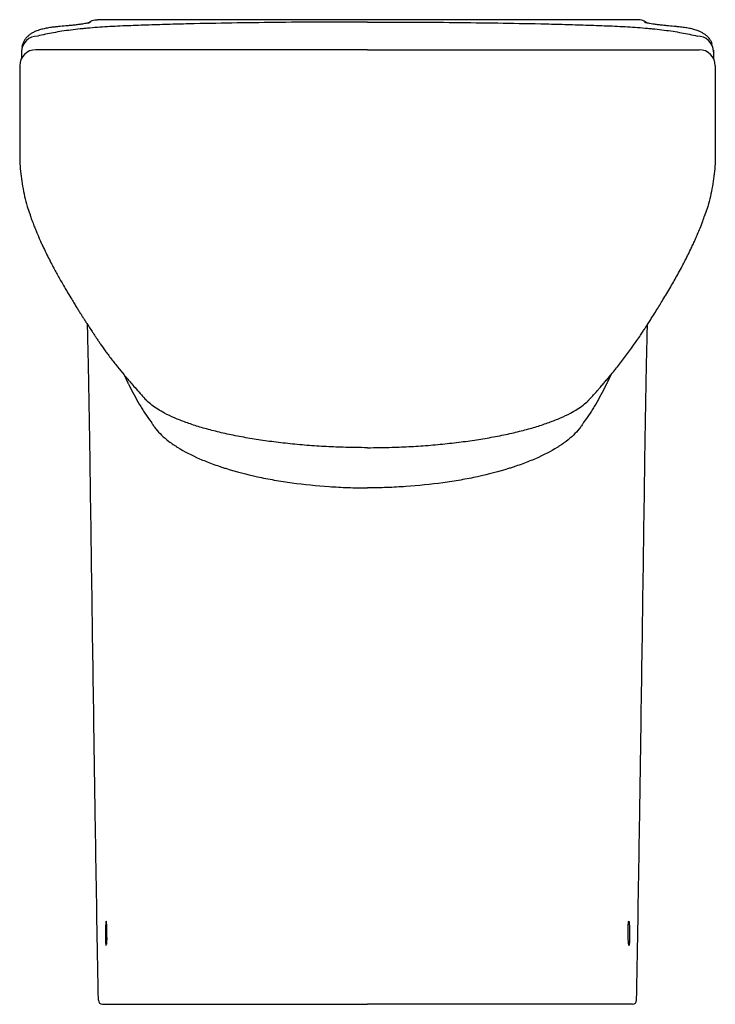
# Model space of a CAD drawing. Header units: millimetres. Extents: x 3975.48 to 3975.822, y 1970.05 to 1970.534.
import ezdxf

# ---------------------------------------------------------------- set-up
doc = ezdxf.new("R2010")
doc.units = ezdxf.units.MM
doc.layers.add('SANINDUSA', color=3, linetype='Continuous')

msp = doc.modelspace()

# ---------------------------------------------------------------- linework, layer by layer
at = {"layer": 'SANINDUSA'}
for p, q in [((3975.784075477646, 1970.534301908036), (3975.518170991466, 1970.534301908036)), ((3975.784075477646, 1970.53430870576), (3975.784075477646, 1970.534301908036))]:
    msp.add_line(p, q, dxfattribs=at)
at = {"layer": 'SANINDUSA', "flags": 128}
for points in [[(3975.531323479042, 1970.359420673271), (3975.5329578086, 1970.355898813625), (3975.53295781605, 1970.355898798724), (3975.53295781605, 1970.355898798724)], [(3975.770924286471, 1970.359423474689), (3975.769288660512, 1970.355898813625), (3975.769288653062, 1970.355898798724), (3975.769288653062, 1970.355898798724)]]:
    msp.add_lwpolyline(points, dxfattribs=at)
at = {"layer": 'SANINDUSA'}
for centre, radius, start, end in [((3975.488648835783, 1970.518364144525), 0.00787829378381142, 89.10619742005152, 178.8598446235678), ((3975.813597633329, 1970.518364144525), 0.007878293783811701, 1.14015537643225, 90.8938025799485), ((3975.487877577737, 1970.511541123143), 0.008000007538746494, 90.00004460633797, 179.9999487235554), ((3975.814368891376, 1970.511541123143), 0.008000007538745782, 5.127644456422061e-05, 89.99995539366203), ((3975.520592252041, 1970.051541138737), 0.002000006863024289, 181.016974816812, 269.9999800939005), ((3975.781654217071, 1970.051541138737), 0.002000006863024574, 270.0000199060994, 358.9830251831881)]:
    msp.add_arc(centre, radius, start, end, dxfattribs=at)
for points, knots in [([(3975.651123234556, 1970.533160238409), (3975.643972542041, 1970.533160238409), (3975.636826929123, 1970.533144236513), (3975.622545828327, 1970.533078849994), (3975.615408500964, 1970.53302942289), (3975.594070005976, 1970.532824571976), (3975.579923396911, 1970.5326141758), (3975.562340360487, 1970.532213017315), (3975.558832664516, 1970.532125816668), (3975.551843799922, 1970.531936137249), (3975.548361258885, 1970.531833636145), (3975.543155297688, 1970.531667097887), (3975.541423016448, 1970.531609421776), (3975.537963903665, 1970.53148981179), (3975.536236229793, 1970.53142828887), (3975.532789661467, 1970.531299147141), (3975.531072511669, 1970.531230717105), (3975.527668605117, 1970.53107623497), (3975.525982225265, 1970.530989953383), (3975.520969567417, 1970.53070161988), (3975.517689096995, 1970.530470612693), (3975.513667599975, 1970.530121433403), (3975.512867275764, 1970.530048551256), (3975.511274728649, 1970.529896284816), (3975.510481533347, 1970.529816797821), (3975.508120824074, 1970.529568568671), (3975.506584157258, 1970.529391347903), (3975.502081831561, 1970.528821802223), (3975.499223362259, 1970.528391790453), (3975.493787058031, 1970.527412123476), (3975.491208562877, 1970.526862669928), (3975.488771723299, 1970.526241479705)], [0, 0, 0, 0, 0.1249999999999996, 0.1249999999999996, 0.2499999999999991, 0.2499999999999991, 0.4999999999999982, 0.4999999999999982, 0.5624999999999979, 0.5624999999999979, 0.6249999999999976, 0.6249999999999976, 0.6562499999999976, 0.6562499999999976, 0.6874999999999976, 0.6874999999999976, 0.7187499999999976, 0.7187499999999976, 0.7499999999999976, 0.7499999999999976, 0.8124999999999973, 0.8124999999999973, 0.8281249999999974, 0.8281249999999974, 0.8437499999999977, 0.8437499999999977, 0.874999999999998, 0.874999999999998, 0.937499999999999, 0.937499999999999, 1, 1, 1, 1]), ([(3975.514680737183, 1970.532973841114), (3975.514682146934, 1970.532974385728), (3975.514717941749, 1970.532988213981), (3975.514572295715, 1970.532936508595), (3975.514215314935, 1970.532840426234), (3975.513532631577, 1970.532677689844), (3975.512545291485, 1970.532476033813), (3975.511224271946, 1970.532241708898), (3975.509597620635, 1970.531992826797), (3975.507689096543, 1970.531742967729), (3975.505752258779, 1970.531521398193), (3975.504369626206, 1970.531397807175), (3975.503778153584, 1970.53134493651)], [0, 0, 0, 0, 0.003069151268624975, 0.07792844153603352, 0.1665353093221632, 0.2668465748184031, 0.381086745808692, 0.5047330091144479, 0.6341346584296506, 0.7647892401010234, 0.8993798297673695, 1, 1, 1, 1]), ([(3975.513350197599, 1970.532645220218), (3975.514053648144, 1970.533110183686), (3975.515515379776, 1970.53407635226), (3975.517263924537, 1970.534224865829), (3975.518170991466, 1970.534301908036)], [0, 0, 0, 0, 0.4812446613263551, 1, 1, 1, 1]), ([(3975.651123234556, 1970.533160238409), (3975.65827392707, 1970.533160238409), (3975.665419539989, 1970.533144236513), (3975.679700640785, 1970.533078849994), (3975.686837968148, 1970.53302942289), (3975.708176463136, 1970.532824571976), (3975.7223230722, 1970.5326141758), (3975.739906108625, 1970.532213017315), (3975.743413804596, 1970.532125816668), (3975.750402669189, 1970.531936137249), (3975.753885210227, 1970.531833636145), (3975.759091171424, 1970.531667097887), (3975.760823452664, 1970.531609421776), (3975.764282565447, 1970.53148981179), (3975.766010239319, 1970.53142828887), (3975.769456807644, 1970.531299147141), (3975.771173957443, 1970.531230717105), (3975.774577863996, 1970.53107623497), (3975.776264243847, 1970.530989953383), (3975.781276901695, 1970.53070161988), (3975.784557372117, 1970.530470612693), (3975.788578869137, 1970.530121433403), (3975.789379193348, 1970.530048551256), (3975.790971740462, 1970.529896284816), (3975.791764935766, 1970.529816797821), (3975.794125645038, 1970.529568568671), (3975.795662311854, 1970.529391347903), (3975.800164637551, 1970.528821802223), (3975.803023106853, 1970.528391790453), (3975.808459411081, 1970.527412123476), (3975.811037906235, 1970.526862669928), (3975.813474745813, 1970.526241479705)], [0, 0, 0, 0, 0.1249999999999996, 0.1249999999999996, 0.2499999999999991, 0.2499999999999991, 0.4999999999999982, 0.4999999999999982, 0.5624999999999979, 0.5624999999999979, 0.6249999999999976, 0.6249999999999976, 0.6562499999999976, 0.6562499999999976, 0.6874999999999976, 0.6874999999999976, 0.7187499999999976, 0.7187499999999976, 0.7499999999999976, 0.7499999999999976, 0.8124999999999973, 0.8124999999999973, 0.8281249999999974, 0.8281249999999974, 0.8437499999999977, 0.8437499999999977, 0.874999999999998, 0.874999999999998, 0.937499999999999, 0.937499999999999, 1, 1, 1, 1]), ([(3975.788900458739, 1970.532642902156), (3975.788195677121, 1970.533108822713), (3975.786732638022, 1970.534076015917), (3975.784982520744, 1970.534224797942), (3975.784075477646, 1970.534301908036)], [0, 0, 0, 0, 0.4817243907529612, 0.9999999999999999, 0.9999999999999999, 0.9999999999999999, 0.9999999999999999]), ([(3975.798470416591, 1970.53134573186), (3975.798178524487, 1970.53137009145), (3975.797079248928, 1970.531461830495), (3975.795347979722, 1970.531650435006), (3975.793303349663, 1970.531901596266), (3975.791512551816, 1970.532162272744), (3975.79000285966, 1970.532418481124), (3975.788866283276, 1970.532643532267), (3975.78808378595, 1970.532826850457), (3975.787684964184, 1970.532932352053), (3975.787518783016, 1970.532992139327), (3975.787561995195, 1970.532975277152), (3975.787562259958, 1970.532975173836)], [0, 0, 0, 0, 0.04859840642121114, 0.1830232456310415, 0.3181337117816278, 0.4537853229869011, 0.5854598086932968, 0.716009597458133, 0.8239591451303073, 0.9179818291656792, 0.9994974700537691, 1, 1, 1, 1]), ([(3975.498934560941, 1970.530891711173), (3975.498318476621, 1970.530832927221), (3975.496843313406, 1970.530692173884), (3975.494663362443, 1970.530391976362), (3975.492335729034, 1970.529977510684), (3975.490048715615, 1970.529426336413), (3975.488007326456, 1970.528742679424), (3975.486270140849, 1970.527918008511), (3975.484902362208, 1970.527054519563), (3975.483717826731, 1970.526066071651), (3975.482681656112, 1970.524913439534), (3975.481834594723, 1970.523577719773), (3975.481236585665, 1970.522248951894), (3975.481070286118, 1970.521344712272), (3975.481001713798, 1970.520971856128)], [0, 0, 0, 0, 0.07348293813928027, 0.1759488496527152, 0.2829383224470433, 0.3967070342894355, 0.5237920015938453, 0.6141295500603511, 0.6906028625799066, 0.7600669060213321, 0.8257219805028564, 0.8905796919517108, 0.9548813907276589, 0.9999999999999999, 0.9999999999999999, 0.9999999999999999, 0.9999999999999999]), ([(3975.503794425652, 1970.531342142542), (3975.503387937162, 1970.531306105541), (3975.501762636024, 1970.531162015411), (3975.500137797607, 1970.531010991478), (3975.498919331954, 1970.530897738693)], [0, 0, 0, 0, 0.2501004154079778, 1, 1, 1, 1]), ([(3975.803327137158, 1970.530897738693), (3975.802921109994, 1970.530935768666), (3975.801296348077, 1970.531087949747), (3975.799671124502, 1970.531233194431), (3975.79845204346, 1970.531342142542)], [0, 0, 0, 0, 0.2498994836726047, 0.9999999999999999, 0.9999999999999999, 0.9999999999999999, 0.9999999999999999]), ([(3975.820891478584, 1970.522318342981), (3975.820760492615, 1970.522680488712), (3975.82044933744, 1970.523540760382), (3975.819688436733, 1970.524730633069), (3975.818731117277, 1970.525863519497), (3975.817647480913, 1970.526820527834), (3975.81643643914, 1970.527647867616), (3975.815034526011, 1970.528386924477), (3975.813321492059, 1970.529070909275), (3975.81133869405, 1970.529650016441), (3975.80905564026, 1970.53014764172), (3975.806580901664, 1970.530537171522), (3975.804639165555, 1970.530781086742), (3975.803511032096, 1970.53087585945), (3975.803311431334, 1970.530892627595)], [0, 0, 0, 0, 0.0489529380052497, 0.1162869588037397, 0.182642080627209, 0.250426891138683, 0.3233997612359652, 0.4057427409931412, 0.5038861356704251, 0.6235412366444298, 0.739416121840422, 0.860736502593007, 0.9753600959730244, 1, 1, 1, 1]), ([(3975.480757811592, 1970.517830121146), (3975.48074240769, 1970.51689037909), (3975.480723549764, 1970.51573991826), (3975.480706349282, 1970.515008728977), (3975.480703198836, 1970.514874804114)], [0, 0, 0, 0, 0.8168396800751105, 1, 1, 1, 1]), ([(3975.480772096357, 1970.518520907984), (3975.480769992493, 1970.518456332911), (3975.48076772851, 1970.518365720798), (3975.480762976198, 1970.518136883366), (3975.480760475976, 1970.517998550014), (3975.48075781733, 1970.51783012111)], [0, 0, 0, 0, 0.5, 0.5, 1, 1, 1, 1]), ([(3975.651123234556, 1970.519541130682), (3975.649703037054, 1970.519541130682), (3975.643721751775, 1970.519541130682), (3975.633174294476, 1970.519541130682), (3975.619609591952, 1970.519541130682), (3975.606273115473, 1970.519541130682), (3975.593216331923, 1970.519541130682), (3975.580537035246, 1970.519541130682), (3975.568308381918, 1970.519541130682), (3975.556685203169, 1970.519541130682), (3975.545701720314, 1970.519541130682), (3975.535462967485, 1970.519541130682), (3975.526025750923, 1970.519541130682), (3975.517516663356, 1970.519541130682), (3975.51001160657, 1970.519541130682), (3975.503585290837, 1970.519541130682), (3975.498236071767, 1970.519541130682), (3975.493990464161, 1970.519541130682), (3975.490818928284, 1970.519541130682), (3975.488905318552, 1970.519541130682), (3975.488087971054, 1970.519541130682), (3975.487978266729, 1970.519541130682), (3975.487974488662, 1970.519541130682)], [0, 0, 0, 0, 0.01654206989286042, 0.06966836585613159, 0.1229910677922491, 0.1763163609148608, 0.229446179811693, 0.2833326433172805, 0.3374180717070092, 0.3915064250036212, 0.4453969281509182, 0.5002413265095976, 0.5552897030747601, 0.6103420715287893, 0.6651917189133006, 0.7199785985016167, 0.7749595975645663, 0.829947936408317, 0.8847451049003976, 0.9413470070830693, 0.9979800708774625, 1, 1, 1, 1]), ([(3975.651123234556, 1970.519541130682), (3975.653618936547, 1970.519541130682), (3975.656117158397, 1970.519541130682), (3975.66108650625, 1970.519541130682), (3975.663559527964, 1970.519541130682), (3975.670944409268, 1970.519541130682), (3975.675822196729, 1970.519541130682), (3975.685487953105, 1970.519541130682), (3975.690276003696, 1970.519541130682), (3975.697391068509, 1970.519541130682), (3975.699751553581, 1970.519541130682), (3975.70444975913, 1970.519541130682), (3975.706788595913, 1970.519541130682), (3975.7137631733, 1970.519541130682), (3975.71829155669, 1970.519541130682), (3975.72711731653, 1970.519541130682), (3975.73141460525, 1970.519541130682), (3975.739778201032, 1970.519541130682), (3975.743844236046, 1970.519541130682), (3975.749770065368, 1970.519541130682), (3975.75171638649, 1970.519541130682), (3975.755550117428, 1970.519541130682), (3975.757440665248, 1970.519541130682), (3975.762966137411, 1970.519541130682), (3975.766471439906, 1970.519541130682), (3975.773141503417, 1970.519541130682), (3975.776306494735, 1970.519541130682), (3975.782297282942, 1970.519541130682), (3975.78512177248, 1970.519541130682), (3975.789099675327, 1970.519541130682), (3975.790382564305, 1970.519541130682), (3975.792241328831, 1970.519541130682), (3975.79284941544, 1970.519541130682), (3975.794037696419, 1970.519541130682), (3975.794618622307, 1970.519541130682), (3975.799728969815, 1970.519541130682), (3975.803430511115, 1970.519541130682), (3975.807790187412, 1970.519541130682), (3975.809043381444, 1970.519541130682), (3975.810354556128, 1970.519541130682), (3975.810604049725, 1970.519541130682), (3975.811077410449, 1970.519541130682), (3975.811301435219, 1970.519541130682), (3975.811932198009, 1970.519541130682), (3975.812298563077, 1970.519541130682), (3975.813237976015, 1970.519541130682), (3975.813650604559, 1970.519541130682), (3975.81390332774, 1970.519541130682), (3975.813940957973, 1970.519541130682), (3975.81399115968, 1970.519541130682), (3975.814002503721, 1970.519541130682), (3975.814007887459, 1970.519541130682), (3975.814026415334, 1970.519541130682), (3975.814047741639, 1970.519541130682), (3975.814103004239, 1970.519541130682), (3975.814145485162, 1970.519541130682), (3975.814230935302, 1970.519541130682), (3975.81427402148, 1970.519541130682), (3975.814342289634, 1970.519541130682), (3975.814367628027, 1970.519541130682), (3975.814368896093, 1970.519541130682)], [0, 0, 0, 0, 0.01562499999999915, 0.01562499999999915, 0.03124999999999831, 0.03124999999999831, 0.06249999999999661, 0.06249999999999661, 0.09374999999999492, 0.09374999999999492, 0.1093749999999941, 0.1093749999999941, 0.1249999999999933, 0.1249999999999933, 0.1562499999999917, 0.1562499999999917, 0.1874999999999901, 0.1874999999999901, 0.2187499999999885, 0.2187499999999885, 0.2343749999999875, 0.2343749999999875, 0.2499999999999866, 0.2499999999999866, 0.2812499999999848, 0.2812499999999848, 0.3124999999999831, 0.3124999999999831, 0.3437499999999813, 0.3437499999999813, 0.3593749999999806, 0.3593749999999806, 0.3671874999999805, 0.3671874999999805, 0.3749999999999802, 0.3749999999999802, 0.4374999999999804, 0.4374999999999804, 0.4687499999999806, 0.4687499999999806, 0.4765624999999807, 0.4765624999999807, 0.4843749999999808, 0.4843749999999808, 0.4999999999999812, 0.4999999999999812, 0.5312499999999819, 0.5312499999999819, 0.5390624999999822, 0.5390624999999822, 0.5468749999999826, 0.5468749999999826, 0.5624999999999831, 0.6249999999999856, 0.6249999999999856, 0.7499999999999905, 0.7499999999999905, 0.8749999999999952, 0.8749999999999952, 1, 1, 1, 1]), ([(3975.821474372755, 1970.518520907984), (3975.821476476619, 1970.518456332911), (3975.821478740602, 1970.518365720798), (3975.821483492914, 1970.518136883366), (3975.821485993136, 1970.517998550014), (3975.821488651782, 1970.51783012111)], [0, 0, 0, 0, 0.5, 0.5, 1, 1, 1, 1]), ([(3975.82148865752, 1970.517830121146), (3975.821504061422, 1970.51689037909), (3975.821522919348, 1970.51573991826), (3975.82154011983, 1970.515008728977), (3975.821543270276, 1970.514874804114)], [0, 0, 0, 0, 0.8168396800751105, 1, 1, 1, 1]), ([(3975.479877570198, 1970.511541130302), (3975.479877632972, 1970.508250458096), (3975.479877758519, 1970.501669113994), (3975.479876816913, 1970.491797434), (3975.479880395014, 1970.481924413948), (3975.479867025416, 1970.472057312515), (3975.479863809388, 1970.462133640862), (3975.481168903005, 1970.452193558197), (3975.482848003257, 1970.444304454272), (3975.484463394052, 1970.439881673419), (3975.484914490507, 1970.438646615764)], [0, 0, 0, 0, 0.1343844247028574, 0.2687688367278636, 0.4031532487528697, 0.5375375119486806, 0.6718860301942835, 0.8078110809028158, 0.946331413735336, 1, 1, 1, 1]), ([(3975.822368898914, 1970.511541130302), (3975.82236883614, 1970.508250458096), (3975.822368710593, 1970.501669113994), (3975.822369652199, 1970.491797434), (3975.822366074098, 1970.481924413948), (3975.822379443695, 1970.472057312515), (3975.822382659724, 1970.462133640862), (3975.821077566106, 1970.452193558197), (3975.819398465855, 1970.444304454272), (3975.817783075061, 1970.439881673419), (3975.817331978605, 1970.438646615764)], [0, 0, 0, 0, 0.1343844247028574, 0.2687688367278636, 0.4031532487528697, 0.5375375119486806, 0.6718860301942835, 0.8078110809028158, 0.946331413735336, 1, 1, 1, 1]), ([(3975.485015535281, 1970.438012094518), (3975.485247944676, 1970.437341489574), (3975.485775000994, 1970.435820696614), (3975.486635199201, 1970.433544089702), (3975.48750641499, 1970.431338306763), (3975.488252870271, 1970.429527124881), (3975.488849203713, 1970.428122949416), (3975.489397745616, 1970.426859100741), (3975.489995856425, 1970.425509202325), (3975.490748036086, 1970.423853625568), (3975.491858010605, 1970.421478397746), (3975.493247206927, 1970.418619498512), (3975.494856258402, 1970.415445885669), (3975.496329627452, 1970.412639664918), (3975.4976872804, 1970.410123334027), (3975.498994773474, 1970.407754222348), (3975.500391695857, 1970.405276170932), (3975.501932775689, 1970.402599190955), (3975.503654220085, 1970.39967234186), (3975.505300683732, 1970.396931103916), (3975.506770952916, 1970.394523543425), (3975.507966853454, 1970.392588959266), (3975.509039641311, 1970.390870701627), (3975.510039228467, 1970.389283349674), (3975.51101242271, 1970.387749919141), (3975.511992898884, 1970.386216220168), (3975.513025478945, 1970.384612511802), (3975.51418943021, 1970.382817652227), (3975.515348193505, 1970.381045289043), (3975.516414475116, 1970.379425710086), (3975.517273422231, 1970.378128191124), (3975.518173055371, 1970.376776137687), (3975.519134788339, 1970.375348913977), (3975.520378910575, 1970.37355460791), (3975.521628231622, 1970.371801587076), (3975.52305959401, 1970.369846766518), (3975.52518503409, 1970.367023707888), (3975.5279430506, 1970.363513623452), (3975.530553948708, 1970.360336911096), (3975.532313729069, 1970.358237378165), (3975.533543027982, 1970.356782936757), (3975.535206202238, 1970.354834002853), (3975.537318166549, 1970.352393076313), (3975.539650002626, 1970.349709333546), (3975.541344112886, 1970.3479286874), (3975.542142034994, 1970.347090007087)], [0, 0, 0, 0, 0.02360602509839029, 0.05353357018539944, 0.07881299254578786, 0.0994420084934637, 0.1154263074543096, 0.1267753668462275, 0.1427320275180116, 0.1633455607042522, 0.1868216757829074, 0.229869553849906, 0.2705103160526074, 0.3079420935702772, 0.339180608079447, 0.3704345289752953, 0.4027585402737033, 0.4392959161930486, 0.4798980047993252, 0.5230867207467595, 0.554004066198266, 0.5808223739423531, 0.6043230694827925, 0.6266688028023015, 0.6480711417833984, 0.6695765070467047, 0.692143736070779, 0.7168436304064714, 0.746060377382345, 0.7646535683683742, 0.7826064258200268, 0.7965159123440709, 0.8067627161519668, 0.8165179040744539, 0.8293931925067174, 0.8418628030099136, 0.8556418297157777, 0.886913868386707, 0.9163065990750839, 0.9253343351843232, 0.9352534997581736, 0.9482699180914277, 0.9642993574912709, 0.9831850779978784, 1, 1, 1, 1]), ([(3975.760047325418, 1970.347018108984), (3975.760430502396, 1970.347417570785), (3975.761348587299, 1970.348374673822), (3975.762742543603, 1970.349899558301), (3975.764147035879, 1970.351477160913), (3975.765570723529, 1970.353126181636), (3975.766949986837, 1970.354729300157), (3975.768361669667, 1970.356381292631), (3975.769764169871, 1970.358035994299), (3975.772058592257, 1970.360773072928), (3975.774553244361, 1970.363827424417), (3975.777262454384, 1970.367295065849), (3975.779237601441, 1970.369907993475), (3975.781548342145, 1970.37307941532), (3975.78368835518, 1970.376195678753), (3975.785603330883, 1970.379077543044), (3975.786835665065, 1970.380950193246), (3975.787884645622, 1970.382553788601), (3975.789057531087, 1970.384359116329), (3975.790260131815, 1970.386225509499), (3975.791694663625, 1970.388471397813), (3975.79328518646, 1970.390990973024), (3975.794983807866, 1970.393722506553), (3975.796715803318, 1970.396550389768), (3975.79851758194, 1970.399545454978), (3975.800376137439, 1970.402704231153), (3975.802153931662, 1970.405798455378), (3975.803902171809, 1970.40891948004), (3975.805584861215, 1970.412012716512), (3975.80721582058, 1970.41510913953), (3975.808761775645, 1970.418145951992), (3975.809947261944, 1970.420566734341), (3975.810790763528, 1970.422341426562), (3975.811316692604, 1970.423465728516), (3975.811942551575, 1970.42482690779), (3975.81275071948, 1970.426628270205), (3975.81376793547, 1970.428976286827), (3975.814955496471, 1970.431859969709), (3975.816158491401, 1970.434947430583), (3975.816888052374, 1970.437039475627), (3975.817229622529, 1970.438018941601)], [0, 0, 0, 0, 0.008346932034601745, 0.0199990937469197, 0.03017046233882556, 0.03900030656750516, 0.05152594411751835, 0.06355234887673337, 0.07578478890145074, 0.08820267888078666, 0.1254469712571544, 0.1431767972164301, 0.1610087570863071, 0.1791334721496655, 0.2079637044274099, 0.232074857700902, 0.254620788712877, 0.2779332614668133, 0.3034572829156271, 0.3308570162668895, 0.357941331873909, 0.3990901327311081, 0.4377856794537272, 0.4733089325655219, 0.5182616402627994, 0.5624106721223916, 0.6034937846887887, 0.6441170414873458, 0.6881022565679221, 0.7264021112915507, 0.7652018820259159, 0.8043035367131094, 0.8179544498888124, 0.830715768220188, 0.8452333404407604, 0.8658932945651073, 0.8927861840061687, 0.9259291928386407, 0.9653210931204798, 1, 1, 1, 1]), ([(3975.514369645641, 1970.328458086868), (3975.514314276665, 1970.332079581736), (3975.514203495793, 1970.339325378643), (3975.514016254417, 1970.349997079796), (3975.513811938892, 1970.360593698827), (3975.513587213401, 1970.371031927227), (3975.513404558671, 1970.37895900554), (3975.51329461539, 1970.383256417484), (3975.51326949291, 1970.384238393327)], [0, 0, 0, 0, 0.1863863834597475, 0.3729172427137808, 0.5593035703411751, 0.7511403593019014, 0.9431345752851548, 1, 1, 1, 1]), ([(3975.787876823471, 1970.328458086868), (3975.787932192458, 1970.332079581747), (3975.788042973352, 1970.339325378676), (3975.788230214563, 1970.349997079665), (3975.78843453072, 1970.360593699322), (3975.788659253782, 1970.371031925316), (3975.788841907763, 1970.378958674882), (3975.788951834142, 1970.383255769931), (3975.7889769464, 1970.384237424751)], [0, 0, 0, 0, 0.1863898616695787, 0.3729242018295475, 0.559314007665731, 0.7511543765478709, 0.9431521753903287, 1, 1, 1, 1]), ([(3975.532957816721, 1970.355898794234), (3975.532957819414, 1970.355898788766), (3975.532957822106, 1970.355898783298), (3975.532957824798, 1970.355898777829), (3975.533033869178, 1970.355744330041), (3975.533110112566, 1970.35558987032), (3975.533186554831, 1970.355435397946), (3975.533262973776, 1970.355280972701), (3975.53333960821, 1970.355126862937), (3975.533416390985, 1970.354971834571), (3975.533529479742, 1970.354743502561), (3975.533643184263, 1970.354514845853), (3975.533757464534, 1970.354286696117), (3975.533757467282, 1970.354286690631), (3975.53375747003, 1970.354286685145), (3975.533757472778, 1970.354286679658)], [-6.000000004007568e-08, -6.000000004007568e-08, -6.000000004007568e-08, -6.000000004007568e-08, 0, 0, 0, 0.00169463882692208, 0.00169463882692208, 0.00169463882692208, 0.003388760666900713, 0.003388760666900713, 0.003388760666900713, 0.005883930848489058, 0.005883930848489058, 0.005883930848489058, 0.005883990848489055, 0.005883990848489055, 0.005883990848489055, 0.005883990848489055]), ([(3975.533757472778, 1970.354286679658), (3975.535318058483, 1970.3511720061), (3975.536985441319, 1970.348075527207), (3975.539221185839, 1970.344242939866), (3975.539675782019, 1970.343476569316), (3975.540602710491, 1970.341973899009), (3975.541074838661, 1970.341235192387), (3975.542517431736, 1970.339060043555), (3975.543514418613, 1970.337663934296), (3975.544544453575, 1970.336332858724)], [0, 0, 0, 0, 0.4999999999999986, 0.4999999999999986, 0.6249999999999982, 0.6249999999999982, 0.7499999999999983, 0.7499999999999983, 1, 1, 1, 1]), ([(3975.768488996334, 1970.354286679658), (3975.766928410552, 1970.351172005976), (3975.765261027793, 1970.348075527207), (3975.763025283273, 1970.344242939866), (3975.762570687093, 1970.343476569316), (3975.76164375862, 1970.341973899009), (3975.761171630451, 1970.341235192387), (3975.759729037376, 1970.339060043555), (3975.758732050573, 1970.337663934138), (3975.757702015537, 1970.336332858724)], [0, 0, 0, 0, 0.4999999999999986, 0.4999999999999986, 0.6249999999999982, 0.6249999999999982, 0.7499999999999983, 0.7499999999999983, 1, 1, 1, 1]), ([(3975.769288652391, 1970.355898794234), (3975.769288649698, 1970.355898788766), (3975.769288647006, 1970.355898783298), (3975.769288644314, 1970.355898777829), (3975.769212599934, 1970.355744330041), (3975.769136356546, 1970.35558987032), (3975.769059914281, 1970.355435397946), (3975.768983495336, 1970.355280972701), (3975.768906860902, 1970.355126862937), (3975.768830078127, 1970.354971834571), (3975.768716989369, 1970.354743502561), (3975.768603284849, 1970.354514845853), (3975.768489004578, 1970.354286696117), (3975.76848900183, 1970.354286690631), (3975.768488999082, 1970.354286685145), (3975.768488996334, 1970.354286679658)], [-6.000000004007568e-08, -6.000000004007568e-08, -6.000000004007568e-08, -6.000000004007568e-08, 0, 0, 0, 0.00169463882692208, 0.00169463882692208, 0.00169463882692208, 0.003388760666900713, 0.003388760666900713, 0.003388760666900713, 0.005883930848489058, 0.005883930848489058, 0.005883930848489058, 0.005883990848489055, 0.005883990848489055, 0.005883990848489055, 0.005883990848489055]), ([(3975.651123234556, 1970.323592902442), (3975.651123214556, 1970.323592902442), (3975.64914483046, 1970.323592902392), (3975.643952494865, 1970.323633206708), (3975.635578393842, 1970.323866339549), (3975.625992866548, 1970.324368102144), (3975.616509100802, 1970.325115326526), (3975.607268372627, 1970.326097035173), (3975.598443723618, 1970.327285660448), (3975.589998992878, 1970.328681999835), (3975.581958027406, 1970.330286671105), (3975.574479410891, 1970.332066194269), (3975.567682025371, 1970.333985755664), (3975.561519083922, 1970.336037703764), (3975.555979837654, 1970.338233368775), (3975.5514074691, 1970.340423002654), (3975.547721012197, 1970.342544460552), (3975.544837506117, 1970.344594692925), (3975.543038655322, 1970.346064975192), (3975.542352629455, 1970.346873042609), (3975.542280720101, 1970.34695774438)], [0, 0, 0, 0, 3.993036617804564e-07, 0.03949880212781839, 0.1036514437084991, 0.1678045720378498, 0.2340881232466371, 0.3003735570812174, 0.3653931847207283, 0.4304149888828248, 0.4975277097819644, 0.564641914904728, 0.6295407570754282, 0.6944404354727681, 0.7612520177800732, 0.8280652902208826, 0.8828510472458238, 0.9376376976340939, 0.9934631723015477, 1, 1, 1, 1]), ([(3975.651123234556, 1970.323592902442), (3975.651123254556, 1970.323592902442), (3975.653101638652, 1970.32359290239), (3975.658293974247, 1970.323633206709), (3975.66666807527, 1970.323866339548), (3975.676253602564, 1970.324368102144), (3975.68573736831, 1970.325115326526), (3975.694978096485, 1970.326097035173), (3975.703802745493, 1970.327285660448), (3975.712247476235, 1970.328681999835), (3975.720288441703, 1970.330286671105), (3975.727767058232, 1970.33206619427), (3975.7345644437, 1970.333985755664), (3975.740727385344, 1970.336037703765), (3975.746266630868, 1970.33823336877), (3975.750839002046, 1970.340423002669), (3975.754525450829, 1970.342544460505), (3975.757408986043, 1970.344594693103), (3975.75920805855, 1970.346065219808), (3975.759894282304, 1970.346873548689), (3975.759966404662, 1970.346958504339)], [0, 0, 0, 0, 3.992958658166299e-07, 0.0394980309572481, 0.1036494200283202, 0.167801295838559, 0.2340835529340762, 0.3003676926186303, 0.3653860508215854, 0.4304065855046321, 0.4975179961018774, 0.5646308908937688, 0.6295284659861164, 0.6944268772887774, 0.7612371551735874, 0.8280491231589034, 0.8828338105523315, 0.9376193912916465, 0.9934437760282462, 1, 1, 1, 1]), ([(3975.544544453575, 1970.336332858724), (3975.544564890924, 1970.336306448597), (3975.544585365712, 1970.33628044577), (3975.544626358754, 1970.336229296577), (3975.544646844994, 1970.336203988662), (3975.544707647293, 1970.336115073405), (3975.544747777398, 1970.336043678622), (3975.544788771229, 1970.335974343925)], [0, 0, 0, 0, 0.2499999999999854, 0.2499999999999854, 0.4999999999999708, 0.4999999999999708, 1, 1, 1, 1]), ([(3975.544788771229, 1970.335974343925), (3975.544806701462, 1970.335944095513), (3975.544825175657, 1970.335913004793), (3975.544861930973, 1970.335851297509), (3975.544917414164, 1970.335758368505), (3975.545049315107, 1970.335538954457), (3975.54516651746, 1970.335346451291), (3975.54540634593, 1970.334955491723), (3975.545573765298, 1970.334690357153), (3975.546100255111, 1970.333901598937), (3975.546482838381, 1970.333376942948), (3975.54772446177, 1970.331809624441), (3975.548677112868, 1970.330772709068), (3975.55083045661, 1970.328717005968), (3975.552031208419, 1970.327698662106), (3975.554021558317, 1970.326187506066), (3975.554716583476, 1970.325686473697), (3975.555807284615, 1970.324939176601), (3975.556179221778, 1970.324690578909), (3975.556936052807, 1970.324196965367), (3975.557321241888, 1970.323951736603), (3975.560848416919, 1970.321758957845), (3975.564410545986, 1970.319911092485), (3975.570386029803, 1970.317301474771), (3975.572483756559, 1970.316458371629), (3975.575793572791, 1970.315235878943), (3975.576924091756, 1970.314835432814), (3975.578661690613, 1970.314245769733), (3975.579247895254, 1970.314051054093), (3975.580428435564, 1970.313667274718), (3975.581023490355, 1970.313477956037), (3975.586421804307, 1970.311797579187), (3975.591521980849, 1970.310466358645), (3975.599620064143, 1970.308711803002), (3975.602394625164, 1970.308168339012), (3975.606672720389, 1970.307417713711), (3975.608118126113, 1970.307178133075), (3975.611048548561, 1970.306720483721), (3975.612524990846, 1970.306503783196), (3975.619940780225, 1970.305483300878), (3975.626002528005, 1970.304865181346), (3975.635286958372, 1970.304240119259), (3975.638413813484, 1970.304081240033), (3975.643153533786, 1970.303919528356), (3975.644743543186, 1970.303878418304), (3975.647931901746, 1970.303823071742), (3975.649527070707, 1970.303808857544), (3975.651123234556, 1970.303808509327)], [0, 0, 0, 0, 0.001953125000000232, 0.001953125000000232, 0.003906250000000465, 0.007812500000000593, 0.01562500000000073, 0.01562500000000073, 0.03125000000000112, 0.03125000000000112, 0.06250000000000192, 0.06250000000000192, 0.1250000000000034, 0.1250000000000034, 0.187500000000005, 0.187500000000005, 0.2187500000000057, 0.2187500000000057, 0.2343750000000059, 0.2343750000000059, 0.2500000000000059, 0.2500000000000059, 0.3750000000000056, 0.3750000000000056, 0.4375000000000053, 0.4375000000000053, 0.468750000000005, 0.468750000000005, 0.4843750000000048, 0.4843750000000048, 0.5000000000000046, 0.5000000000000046, 0.6250000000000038, 0.6250000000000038, 0.6875000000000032, 0.6875000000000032, 0.7187500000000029, 0.7187500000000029, 0.7500000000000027, 0.7500000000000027, 0.8750000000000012, 0.8750000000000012, 0.9375000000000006, 0.9375000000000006, 0.9687500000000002, 0.9687500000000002, 1, 1, 1, 1]), ([(3975.757457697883, 1970.335974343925), (3975.757439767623, 1970.335944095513), (3975.757421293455, 1970.335913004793), (3975.757384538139, 1970.335851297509), (3975.757329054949, 1970.335758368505), (3975.757197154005, 1970.335538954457), (3975.757079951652, 1970.335346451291), (3975.756840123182, 1970.334955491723), (3975.756672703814, 1970.334690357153), (3975.756146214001, 1970.333901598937), (3975.755763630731, 1970.333376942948), (3975.754522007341, 1970.331809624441), (3975.753569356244, 1970.330772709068), (3975.751416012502, 1970.328717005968), (3975.750215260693, 1970.327698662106), (3975.748224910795, 1970.326187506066), (3975.747529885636, 1970.325686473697), (3975.746439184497, 1970.324939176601), (3975.746067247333, 1970.324690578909), (3975.745310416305, 1970.324196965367), (3975.744925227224, 1970.323951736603), (3975.741398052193, 1970.321758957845), (3975.737835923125, 1970.319911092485), (3975.731860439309, 1970.317301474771), (3975.729762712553, 1970.316458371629), (3975.726452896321, 1970.315235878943), (3975.725322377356, 1970.314835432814), (3975.723584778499, 1970.314245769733), (3975.722998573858, 1970.314051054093), (3975.721818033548, 1970.313667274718), (3975.721222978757, 1970.313477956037), (3975.715824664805, 1970.311797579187), (3975.710724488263, 1970.310466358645), (3975.70262640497, 1970.308711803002), (3975.699851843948, 1970.308168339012), (3975.695573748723, 1970.307417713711), (3975.694128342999, 1970.307178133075), (3975.69119792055, 1970.306720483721), (3975.689721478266, 1970.306503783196), (3975.682305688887, 1970.305483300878), (3975.676243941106, 1970.304865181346), (3975.66695951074, 1970.304240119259), (3975.663832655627, 1970.304081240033), (3975.659092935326, 1970.303919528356), (3975.657502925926, 1970.303878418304), (3975.654314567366, 1970.303823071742), (3975.652719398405, 1970.303808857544), (3975.651123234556, 1970.303808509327)], [0, 0, 0, 0, 0.001953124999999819, 0.001953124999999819, 0.003906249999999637, 0.007812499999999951, 0.01562500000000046, 0.01562500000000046, 0.03125000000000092, 0.03125000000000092, 0.06250000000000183, 0.06250000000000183, 0.1250000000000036, 0.1250000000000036, 0.1875000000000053, 0.1875000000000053, 0.2187500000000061, 0.2187500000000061, 0.2343750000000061, 0.2343750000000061, 0.2500000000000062, 0.2500000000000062, 0.3750000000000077, 0.3750000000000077, 0.4375000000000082, 0.4375000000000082, 0.4687500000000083, 0.4687500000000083, 0.4843750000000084, 0.4843750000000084, 0.5000000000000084, 0.5000000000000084, 0.6250000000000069, 0.6250000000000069, 0.6875000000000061, 0.6875000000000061, 0.7187500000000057, 0.7187500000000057, 0.7500000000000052, 0.7500000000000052, 0.8750000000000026, 0.8750000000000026, 0.9375000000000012, 0.9375000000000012, 0.9687500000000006, 0.9687500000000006, 1, 1, 1, 1]), ([(3975.757702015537, 1970.336332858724), (3975.757681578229, 1970.336306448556), (3975.757661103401, 1970.33628044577), (3975.757620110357, 1970.336229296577), (3975.757599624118, 1970.336203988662), (3975.757538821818, 1970.336115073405), (3975.757498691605, 1970.336043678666), (3975.757457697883, 1970.335974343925)], [0, 0, 0, 0, 0.2499999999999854, 0.2499999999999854, 0.4999999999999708, 0.4999999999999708, 1, 1, 1, 1]), ([(3975.518592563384, 1970.05150564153), (3975.518179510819, 1970.074769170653), (3975.517788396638, 1970.098007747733), (3975.517231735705, 1970.132828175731), (3975.517051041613, 1970.144428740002), (3975.516785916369, 1970.161820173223), (3975.516698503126, 1970.167617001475), (3975.516525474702, 1970.179199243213), (3975.516439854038, 1970.184984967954), (3975.516015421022, 1970.213886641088), (3975.515687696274, 1970.236921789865), (3975.515033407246, 1970.282819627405), (3975.514706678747, 1970.305682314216), (3975.514369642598, 1970.328458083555)], [0, 0, 0, 0, 0.2499999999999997, 0.2499999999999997, 0.3749999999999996, 0.3749999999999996, 0.4374999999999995, 0.4374999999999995, 0.4999999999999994, 0.4999999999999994, 0.7499999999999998, 0.7499999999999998, 1, 1, 1, 1]), ([(3975.783653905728, 1970.05150564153), (3975.784066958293, 1970.074769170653), (3975.784458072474, 1970.098007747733), (3975.785014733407, 1970.132828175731), (3975.785195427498, 1970.144428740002), (3975.785460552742, 1970.161820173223), (3975.785547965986, 1970.167617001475), (3975.78572099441, 1970.179199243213), (3975.785806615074, 1970.184984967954), (3975.78623104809, 1970.213886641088), (3975.786558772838, 1970.236921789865), (3975.787213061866, 1970.282819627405), (3975.787539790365, 1970.305682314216), (3975.787876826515, 1970.328458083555)], [0, 0, 0, 0, 0.2499999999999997, 0.2499999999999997, 0.3749999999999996, 0.3749999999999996, 0.4374999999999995, 0.4374999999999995, 0.4999999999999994, 0.4999999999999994, 0.7499999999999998, 0.7499999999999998, 1, 1, 1, 1]), ([(3975.522415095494, 1970.090395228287), (3975.522409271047, 1970.090389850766), (3975.522363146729, 1970.090347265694), (3975.522279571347, 1970.089620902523), (3975.522182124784, 1970.088271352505), (3975.522123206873, 1970.086661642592), (3975.52209044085, 1970.084927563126), (3975.522084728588, 1970.083134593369), (3975.52211616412, 1970.081239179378), (3975.522182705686, 1970.0797589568), (3975.522253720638, 1970.078891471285), (3975.52230371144, 1970.078782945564), (3975.522316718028, 1970.078754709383)], [0, 0, 0, 0, 0.01785126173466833, 0.1413657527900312, 0.2648191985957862, 0.3880772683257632, 0.4651704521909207, 0.5880132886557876, 0.7108418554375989, 0.83370930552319, 0.956734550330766, 1, 1, 1, 1]), ([(3975.522743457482, 1970.088178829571), (3975.522736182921, 1970.088415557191), (3975.522711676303, 1970.089213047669), (3975.522632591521, 1970.090077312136), (3975.522525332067, 1970.090654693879), (3975.522449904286, 1970.090477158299), (3975.522415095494, 1970.090395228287)], [0, 0, 0, 0, 0.1285947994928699, 0.4332115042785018, 0.7384355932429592, 0.9999999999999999, 0.9999999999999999, 0.9999999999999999, 0.9999999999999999]), ([(3975.522787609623, 1970.084540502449), (3975.52278952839, 1970.084800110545), (3975.522796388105, 1970.085728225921), (3975.522788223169, 1970.087055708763), (3975.522755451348, 1970.087877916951), (3975.522743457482, 1970.088178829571)], [0, 0, 0, 0, 0.1975701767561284, 0.7063258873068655, 1, 1, 1, 1]), ([(3975.779458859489, 1970.084540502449), (3975.779456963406, 1970.084799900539), (3975.779450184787, 1970.085727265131), (3975.779456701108, 1970.086964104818), (3975.779485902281, 1970.087713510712), (3975.77949466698, 1970.087938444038)], [0, 0, 0, 0, 0.2137005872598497, 0.7639931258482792, 0.9999999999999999, 0.9999999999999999, 0.9999999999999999, 0.9999999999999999]), ([(3975.77949466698, 1970.087938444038), (3975.779504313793, 1970.088260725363), (3975.779530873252, 1970.089148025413), (3975.779613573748, 1970.090081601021), (3975.779721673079, 1970.090655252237), (3975.77979756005, 1970.090476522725), (3975.779832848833, 1970.090393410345)], [0, 0, 0, 0, 0.1656504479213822, 0.4560662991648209, 0.747061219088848, 1, 1, 1, 1]), ([(3975.779832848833, 1970.090393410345), (3975.779838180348, 1970.090388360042), (3975.779883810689, 1970.090345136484), (3975.779966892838, 1970.089620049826), (3975.780064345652, 1970.088271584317), (3975.780123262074, 1970.086661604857), (3975.78015602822, 1970.084927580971), (3975.780161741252, 1970.083134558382), (3975.78013030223, 1970.081239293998), (3975.780063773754, 1970.079758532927), (3975.779992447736, 1970.078889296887), (3975.779942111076, 1970.078780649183), (3975.779928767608, 1970.07875184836)], [0, 0, 0, 0, 0.01634745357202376, 0.1399114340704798, 0.263414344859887, 0.386721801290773, 0.4638458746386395, 0.5867379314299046, 0.7096157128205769, 0.8325323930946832, 0.9556069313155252, 1, 1, 1, 1]), ([(3975.522741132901, 1970.082451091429), (3975.522728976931, 1970.082099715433), (3975.522702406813, 1970.081331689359), (3975.522645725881, 1970.080338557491), (3975.522579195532, 1970.079545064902), (3975.522495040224, 1970.078953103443), (3975.522485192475, 1970.078924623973), (3975.522495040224, 1970.078953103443), (3975.522495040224, 1970.078953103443)], [0, 0, 0, 0, 0.1926469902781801, 0.4210814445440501, 0.6485868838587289, 0.8393808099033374, 0.9745457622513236, 1, 1, 1, 1]), ([(3975.52273919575, 1970.082451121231), (3975.522749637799, 1970.082732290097), (3975.522774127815, 1970.08339172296), (3975.522782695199, 1970.084121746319), (3975.522787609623, 1970.084540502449)], [0, 0, 0, 0, 0.4263798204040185, 1, 1, 1, 1]), ([(3975.779519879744, 1970.082071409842), (3975.779504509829, 1970.082475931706), (3975.779474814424, 1970.083257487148), (3975.77946405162, 1970.084122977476), (3975.779458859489, 1970.084540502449)], [0, 0, 0, 0, 0.5175856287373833, 1, 1, 1, 1]), ([(3975.779928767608, 1970.07875184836), (3975.779905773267, 1970.078660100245), (3975.779846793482, 1970.078424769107), (3975.779741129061, 1970.078815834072), (3975.77963126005, 1970.079825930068), (3975.779552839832, 1970.081000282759), (3975.779526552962, 1970.081854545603), (3975.779519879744, 1970.082071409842)], [0, 0, 0, 0, 0.1605518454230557, 0.4118106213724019, 0.6632206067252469, 0.9145047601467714, 1, 1, 1, 1]), ([(3975.522316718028, 1970.078754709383), (3975.522339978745, 1970.078664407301), (3975.522399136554, 1970.07843474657), (3975.522485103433, 1970.078683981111), (3975.522538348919, 1970.079211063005), (3975.522555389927, 1970.07937975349)], [0, 0, 0, 0, 0.3058442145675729, 0.7778381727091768, 1, 1, 1, 1]), ([(3975.520592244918, 1970.049541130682), (3975.520627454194, 1970.049541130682), (3975.520840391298, 1970.049541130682), (3975.52162202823, 1970.049541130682), (3975.522190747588, 1970.049541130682), (3975.52368411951, 1970.049541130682), (3975.524608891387, 1970.049541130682), (3975.52681453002, 1970.049541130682), (3975.528095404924, 1970.049541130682), (3975.529554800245, 1970.049541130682)], [0, 0, 0, 0, 0.2499999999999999, 0.2499999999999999, 0.4999999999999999, 0.4999999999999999, 0.7499999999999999, 0.7499999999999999, 1, 1, 1, 1]), ([(3975.529554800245, 1970.049541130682), (3975.529609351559, 1970.049541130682), (3975.52966415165, 1970.049541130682), (3975.529774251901, 1970.049541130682), (3975.529835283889, 1970.049541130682), (3975.529902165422, 1970.049541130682)], [0, 0, 0, 0, 0.5, 0.5, 1, 1, 1, 1]), ([(3975.529902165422, 1970.049541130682), (3975.530360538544, 1970.049541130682), (3975.531092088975, 1970.049541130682), (3975.532595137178, 1970.049541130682), (3975.533163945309, 1970.049541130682), (3975.53443854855, 1970.049541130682), (3975.535142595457, 1970.049541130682), (3975.536679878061, 1970.049541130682), (3975.537513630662, 1970.049541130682), (3975.539311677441, 1970.049541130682), (3975.540277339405, 1970.049541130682), (3975.543356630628, 1970.049541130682), (3975.545654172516, 1970.049541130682), (3975.548197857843, 1970.049541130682)], [0, 0, 0, 0, 0.2499999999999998, 0.2499999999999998, 0.3749999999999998, 0.3749999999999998, 0.4999999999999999, 0.4999999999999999, 0.6249999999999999, 0.6249999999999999, 0.7499999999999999, 0.7499999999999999, 1, 1, 1, 1]), ([(3975.548197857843, 1970.049541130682), (3975.548309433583, 1970.049541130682), (3975.548421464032, 1970.049541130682), (3975.54853394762, 1970.049541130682), (3975.54859615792, 1970.049541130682), (3975.5486585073, 1970.049541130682), (3975.548720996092, 1970.049541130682), (3975.548783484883, 1970.049541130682), (3975.548846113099, 1970.049541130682), (3975.548908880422, 1970.049541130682)], [0, 0, 0, 0, 0.0006280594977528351, 0.0006280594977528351, 0.0006280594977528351, 0.0009754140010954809, 0.0009754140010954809, 0.0009754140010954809, 0.001322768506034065, 0.001322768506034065, 0.001322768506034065, 0.001322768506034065]), ([(3975.548908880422, 1970.049541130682), (3975.551676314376, 1970.049541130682), (3975.554682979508, 1970.049541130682), (3975.561156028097, 1970.049541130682), (3975.564622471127, 1970.049541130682), (3975.570169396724, 1970.049541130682), (3975.572076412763, 1970.049541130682), (3975.575025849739, 1970.049541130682), (3975.576025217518, 1970.049541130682), (3975.578047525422, 1970.049541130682), (3975.579068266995, 1970.049541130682), (3975.584219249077, 1970.049541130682), (3975.588490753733, 1970.049541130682), (3975.597327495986, 1970.049541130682), (3975.601892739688, 1970.049541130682), (3975.607786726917, 1970.049541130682), (3975.608974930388, 1970.049541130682), (3975.611370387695, 1970.049541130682), (3975.612579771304, 1970.049541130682), (3975.616217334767, 1970.049541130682), (3975.618655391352, 1970.049541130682), (3975.626007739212, 1970.049541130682), (3975.630960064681, 1970.049541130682), (3975.640965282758, 1970.049541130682), (3975.646018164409, 1970.049541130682), (3975.651123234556, 1970.049541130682)], [0, 0, 0, 0, 0.1250000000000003, 0.1250000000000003, 0.2500000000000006, 0.2500000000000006, 0.3125000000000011, 0.3125000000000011, 0.3437500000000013, 0.3437500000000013, 0.3750000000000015, 0.3750000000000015, 0.5000000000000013, 0.5000000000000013, 0.6250000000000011, 0.6250000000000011, 0.656250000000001, 0.656250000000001, 0.6875000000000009, 0.6875000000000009, 0.7500000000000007, 0.7500000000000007, 0.8750000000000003, 0.8750000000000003, 1, 1, 1, 1]), ([(3975.753337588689, 1970.049541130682), (3975.750570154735, 1970.049541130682), (3975.747563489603, 1970.049541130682), (3975.741090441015, 1970.049541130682), (3975.737623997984, 1970.049541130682), (3975.732077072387, 1970.049541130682), (3975.730170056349, 1970.049541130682), (3975.727220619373, 1970.049541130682), (3975.726221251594, 1970.049541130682), (3975.72419894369, 1970.049541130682), (3975.723178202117, 1970.049541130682), (3975.718027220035, 1970.049541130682), (3975.713755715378, 1970.049541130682), (3975.704918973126, 1970.049541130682), (3975.700353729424, 1970.049541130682), (3975.694459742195, 1970.049541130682), (3975.693271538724, 1970.049541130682), (3975.690876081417, 1970.049541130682), (3975.689666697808, 1970.049541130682), (3975.686029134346, 1970.049541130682), (3975.68359107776, 1970.049541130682), (3975.6762387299, 1970.049541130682), (3975.671286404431, 1970.049541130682), (3975.661281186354, 1970.049541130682), (3975.656228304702, 1970.049541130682), (3975.651123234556, 1970.049541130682)], [0, 0, 0, 0, 0.1250000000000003, 0.1250000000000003, 0.2500000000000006, 0.2500000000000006, 0.3125000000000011, 0.3125000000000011, 0.3437500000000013, 0.3437500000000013, 0.3750000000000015, 0.3750000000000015, 0.5000000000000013, 0.5000000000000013, 0.6250000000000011, 0.6250000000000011, 0.656250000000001, 0.656250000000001, 0.6875000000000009, 0.6875000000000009, 0.7500000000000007, 0.7500000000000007, 0.8750000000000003, 0.8750000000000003, 1, 1, 1, 1]), ([(3975.754048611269, 1970.049541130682), (3975.753937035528, 1970.049541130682), (3975.75382500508, 1970.049541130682), (3975.753712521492, 1970.049541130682), (3975.753650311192, 1970.049541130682), (3975.753587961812, 1970.049541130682), (3975.753525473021, 1970.049541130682), (3975.753462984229, 1970.049541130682), (3975.753400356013, 1970.049541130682), (3975.753337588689, 1970.049541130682)], [0, 0, 0, 0, 0.0006280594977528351, 0.0006280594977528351, 0.0006280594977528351, 0.0009754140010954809, 0.0009754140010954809, 0.0009754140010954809, 0.001322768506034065, 0.001322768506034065, 0.001322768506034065, 0.001322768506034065]), ([(3975.77234430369, 1970.049541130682), (3975.771885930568, 1970.049541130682), (3975.771154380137, 1970.049541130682), (3975.769651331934, 1970.049541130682), (3975.769082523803, 1970.049541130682), (3975.767807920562, 1970.049541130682), (3975.767103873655, 1970.049541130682), (3975.765566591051, 1970.049541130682), (3975.76473283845, 1970.049541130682), (3975.762934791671, 1970.049541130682), (3975.761969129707, 1970.049541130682), (3975.758889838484, 1970.049541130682), (3975.756592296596, 1970.049541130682), (3975.754048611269, 1970.049541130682)], [0, 0, 0, 0, 0.2499999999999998, 0.2499999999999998, 0.3749999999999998, 0.3749999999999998, 0.4999999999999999, 0.4999999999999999, 0.6249999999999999, 0.6249999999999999, 0.7499999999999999, 0.7499999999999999, 1, 1, 1, 1]), ([(3975.772691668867, 1970.049541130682), (3975.772637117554, 1970.049541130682), (3975.772582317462, 1970.049541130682), (3975.772472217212, 1970.049541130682), (3975.772411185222, 1970.049541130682), (3975.77234430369, 1970.049541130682)], [0, 0, 0, 0, 0.5, 0.5, 1, 1, 1, 1]), ([(3975.781654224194, 1970.049541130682), (3975.781619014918, 1970.049541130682), (3975.781406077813, 1970.049541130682), (3975.780624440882, 1970.049541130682), (3975.780055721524, 1970.049541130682), (3975.778562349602, 1970.049541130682), (3975.777637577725, 1970.049541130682), (3975.775431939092, 1970.049541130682), (3975.774151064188, 1970.049541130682), (3975.772691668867, 1970.049541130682)], [0, 0, 0, 0, 0.2499999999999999, 0.2499999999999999, 0.4999999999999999, 0.4999999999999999, 0.7499999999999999, 0.7499999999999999, 1, 1, 1, 1])]:
    msp.add_open_spline(points, degree=3, knots=knots, dxfattribs=at)
for points, degree in [([(3975.480799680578, 1970.519361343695), (3975.48079067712, 1970.519088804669), (3975.480781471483, 1970.518808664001), (3975.480772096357, 1970.518520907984)], 3), ([(3975.821446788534, 1970.519361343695), (3975.821455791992, 1970.519088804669), (3975.821464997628, 1970.518808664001), (3975.821474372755, 1970.518520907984)], 3), ([(3975.484914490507, 1970.438646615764), (3975.485123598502, 1970.438049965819)], 1), ([(3975.817331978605, 1970.438646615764), (3975.817124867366, 1970.438055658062)], 1), ([(3975.542280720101, 1970.34695774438), (3975.542155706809, 1970.347102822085)], 1), ([(3975.759966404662, 1970.346958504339), (3975.760031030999, 1970.347033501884)], 1), ([(3975.522724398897, 1970.082005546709), (3975.52273919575, 1970.082451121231)], 1)]:
    msp.add_open_spline(points, degree=degree, dxfattribs=at)

doc.saveas('drawing.dxf')
